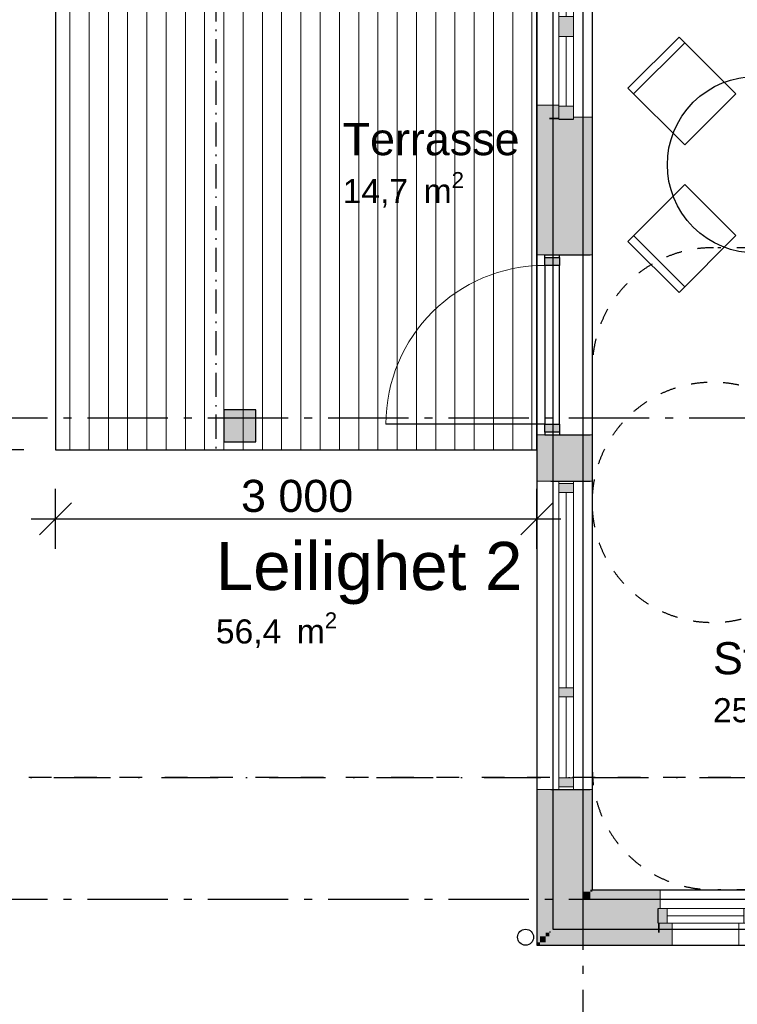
# Model space of a CAD drawing. Header units: millimetres. Extents: x 158466 to 263668, y 129175 to 189280.
# Tile 8 of 55: x 173030 to 177502, y 164740 to 170875. Entities that reach past the tile are written whole.
import ezdxf
from ezdxf.enums import TextEntityAlignment as Align

# ---------------------------------------------------------------- set-up
doc = ezdxf.new("R2010")
doc.units = ezdxf.units.MM
doc.header["$LTSCALE"] = 0.5
doc.header["$MEASUREMENT"] = 0
for name, pattern in [('Akselinje', [1500, 1000, -200, 100, -200]), ('Over snittplan', [520, 300, -100, 20, -100]), ('PLINE', [0]), ('Prikk & stiplet', [1340.555525, 705.555534, -352.777767, 0, -282.222223]), ('Små Stiplet', [564.444444, 282.222222, -282.222222]), ('Stipling', [400, 200, -200])]:
    doc.linetypes.add(name, pattern=pattern)
for name, color, linetype in [('222- Søyler  (Skravur)(Nye konstruksjoner)', 7, 'Continuous'), ('222- Søyler (Nye konstruksjoner)', 7, 'Continuous'), ('23-- Yttervegger (Skravur)(Nye konstruksjoner)', 7, 'Continuous'), ('23-- Yttervegger(Nye konstruksjoner)', 7, 'Continuous'), ('244- Vinduer_ dører_ foldevegger(Nye konstruksjoner)', 7, 'Continuous'), ('25-- Dekker(Nye konstruksjoner)', 7, 'Continuous'), ('251- Frittbærende dekker(Nye konstruksjoner)', 7, 'Continuous'), ('252- Gulv på grunn_ bunnplate(Nye konstruksjoner)', 7, 'Continuous'), ('265- Gesimser_ takrenner og nedløp(Nye konstruksjoner)', 7, 'Continuous'), ('315- Utstyr for sanitærinstallasjoner(Nye konstruksjoner)', 7, 'Continuous'), ('68-- Inventar (løst)(Nye konstruksjoner)', 7, 'Continuous'), ('822- Modullinjer(Nye konstruksjoner)', 7, 'Continuous'), ('842-M___1_100 Målsetting bygning(Nye konstruksjoner)', 7, 'Continuous'), ('852- Snittmarkør', 7, 'Continuous'), ('862- M___BTA(Nye konstruksjoner)', 7, 'Continuous'), ('862- M___BTA(Polylinje)(Nye konstruksjoner)', 7, 'Continuous'), ('862- M___BTA(Tekst)(Nye konstruksjoner)', 7, 'Continuous'), ('862- M___Nettoareal(Nye konstruksjoner)', 7, 'Continuous'), ('862- M___Nettoareal(Polylinje)(Nye konstruksjoner)', 7, 'Continuous'), ('862- M___Nettoareal(Tekst)(Nye konstruksjoner)', 7, 'Continuous'), ('878- Annen overflate_visuell informasjon_snusirkler(Nye konstruksjoner)', 7, 'Continuous')]:
    doc.layers.add(name, color=color, linetype=linetype)
for name, color, linetype, lineweight in [('234- Vinduer_ dører_ porter(Nye konstruksjoner)', 7, 'Continuous', 0), ('235- Utvendig kledning og overflate(Nye konstruksjoner)', 7, 'Continuous', 0), ('236- Innvendig kledning og overflate(Nye konstruksjoner)', 7, 'Continuous', 0), ('255- Gulvoverflate(Nye konstruksjoner)', 7, 'Continuous', 0)]:
    doc.layers.add(name, color=color, linetype=linetype, lineweight=lineweight)
doc.styles.add('GENERATED_STYLE_1', font='arial.ttf')
doc.styles.add('GENERATED_STYLE_3', font='arialbd.ttf')
doc.dimstyles.new('GENERATED_STYLE__1', dxfattribs={"dimtxt": 200, "dimasz": 190, "dimexe": 0.18, "dimexo": 0.0625, "dimgap": 0, "dimtad": 1, "dimdec": 0, "dimzin": 0, "dimdsep": 46, "dimtxsty": 'GENERATED_STYLE_1', "dimblk": 'ARROWHEAD_6', "dimblk1": 'ARROWHEAD_6', "dimblk2": 'ARROWHEAD_6', "dimcen": 0.09, "dimse1": 1, "dimse2": 1, "dimclrd": 256, "dimclre": 256, "dimclrt": 256, "dimadec": 1, "dimazin": 0, "dimtfac": 1, "dimtdec": 4, "dimtmove": 0, "dimatfit": 3, "dimfxl": 1, "dimtolj": 1, "dimtzin": 0, "dimarcsym": 0})
doc.dimstyles.new('GENERATED_STYLE__3', dxfattribs={"dimtxt": 200, "dimasz": 190, "dimexe": 0.18, "dimexo": 0.0625, "dimgap": 0, "dimtad": 1, "dimtih": 1, "dimtoh": 1, "dimdec": 0, "dimzin": 0, "dimdsep": 46, "dimtxsty": 'GENERATED_STYLE_1', "dimblk": 'ARROWHEAD_6', "dimblk1": 'ARROWHEAD_6', "dimblk2": 'ARROWHEAD_6', "dimcen": 0.09, "dimse1": 1, "dimse2": 1, "dimclrd": 256, "dimclre": 256, "dimclrt": 256, "dimadec": 1, "dimazin": 0, "dimtfac": 1, "dimtdec": 4, "dimtmove": 0, "dimatfit": 3, "dimfxl": 1, "dimtolj": 1, "dimtzin": 0, "dimarcsym": 0})
pattern_1 = [(270, (175742.87, 166673.74), (120, 4e-06), [])]

# ---------------------------------------------------------------- blocks, each defined once
blk = doc.blocks.new('BTA 1. etasje ca.__2_1', base_point=(161043, 155616.6))
at = {"layer": '862- M___BTA(Polylinje)(Nye konstruksjoner)', "linetype": 'PLINE', "flags": 128}
blk.add_lwpolyline([(176252.9, 165107.7), (184002.9, 165107.7), (184002.9, 163179.7), (182672.9, 163179.7), (182672.9, 154987.7), (198644.9, 154987.7), (198644.9, 163179.7), (196044.9, 163179.7), (196044.9, 165549.7), (194744.9, 165549.7), (194744.9, 171289.7), (194444.9, 171289.7), (194444.9, 183279.7), (186072.9, 183279.7), (186072.9, 180779.7), (184444.9, 180779.7), (184444.9, 181079.7), (176252.9, 181079.7)], close=True, dxfattribs=at)
at = {"layer": '862- M___BTA(Tekst)(Nye konstruksjoner)', "style": 'GENERATED_STYLE_1'}
for tag, height, p in [('DUMMY_861', 250, (162326.2, 155970.1)), ('ROOM_NAME', 250, (159759.8, 155913)), ('DUMMY_862', 200, (159759.8, 155577.3))]:
    blk.add_attdef(tag, text='', height=height, dxfattribs=at).set_placement(p, align=Align.TOP_LEFT)
blk = doc.blocks.new('Terrasse_102_13_1', base_point=(175569.1, 170001.1))
at = {"layer": '862- M___Nettoareal(Tekst)(Nye konstruksjoner)', "insert": (175043.3, 169925.3), "char_height": 150, "attachment_point": 1, "style": 'GENERATED_STYLE_1'}
blk.add_mtext('\\A1;{\\pql;\\pt0,24100;\\fArial|b0|i0|c0|p0;\\W1.000000;14,7\\fArial|b0|i0|c0|p0;\\W1.000000;\\A1{\\H.66x;\\S^  ;}\\fArial|b0|i0|c0|p0;\\W1.000000; m\\fArial|b0|i0|c0|p0;\\W1.000000;\\A1{\\H.66x;\\S2^  ;}}', dxfattribs=at)
at = {"layer": '862- M___Nettoareal(Tekst)(Nye konstruksjoner)', "style": 'GENERATED_STYLE_1'}
for tag, height, p in [('DUMMY_861', 200, (176095, 170276.1)), ('ROOM_NAME', 200, (175043.3, 170230.3)), ('DUMMY_862', 150, (175043.3, 169961.8))]:
    blk.add_attdef(tag, text='', height=height, dxfattribs=at).set_placement(p, align=Align.TOP_LEFT)
blk = doc.blocks.new('Leilighet 2_102_18_1', base_point=(175190.7, 167336))
at = {"layer": '862- M___Nettoareal(Polylinje)(Nye konstruksjoner)', "linetype": 'PLINE', "flags": 128}
blk.add_lwpolyline([(176598.9, 172968.7), (176598.9, 165453.7), (184098.9, 165453.7), (184098.9, 172968.7)], close=True, dxfattribs=at)
at = {"layer": '862- M___Nettoareal(Tekst)(Nye konstruksjoner)', "insert": (174252.9, 167181.7), "char_height": 150, "attachment_point": 1, "style": 'GENERATED_STYLE_1'}
blk.add_mtext('\\A1;{\\pql;\\pt0,24100;\\fArial|b0|i0|c0|p0;\\W1.000000;56,4\\fArial|b0|i0|c0|p0;\\W1.000000;\\A1{\\H.66x;\\S^  ;}\\fArial|b0|i0|c0|p0;\\W1.000000; m\\fArial|b0|i0|c0|p0;\\W1.000000;\\A1{\\H.66x;\\S2^  ;}}', dxfattribs=at)
at = {"layer": '862- M___Nettoareal(Tekst)(Nye konstruksjoner)', "style": 'GENERATED_STYLE_1'}
for tag, height, p in [('DUMMY_861', 300, (176128.6, 167689.5)), ('ROOM_NAME', 300, (174252.9, 167621)), ('DUMMY_862', 150, (174252.9, 167218.1))]:
    blk.add_attdef(tag, text='', height=height, dxfattribs=at).set_placement(p, align=Align.TOP_LEFT)
blk = doc.blocks.new('Stue_kjøkken_101_25_1', base_point=(176102.4, 169917.4))
at = {"layer": '862- M___Nettoareal(Polylinje)(Nye konstruksjoner)', "linetype": 'PLINE', "flags": 128}
blk.add_lwpolyline([(176598.9, 172968.7), (176598.9, 165453.7), (180198.9, 165453.7), (180198.9, 170218.3), (179696.2, 170218.3), (179696.2, 172968.7)], close=True, dxfattribs=at)
at = {"layer": '862- M___Nettoareal(Tekst)(Nye konstruksjoner)', "insert": (177351, 166690.9), "char_height": 150, "attachment_point": 1, "style": 'GENERATED_STYLE_1'}
blk.add_mtext('\\A1;{\\pql;\\pt0,24100;\\fArial|b0|i0|c0|p0;\\W1.000000;25,7\\fArial|b0|i0|c0|p0;\\W1.000000;\\A1{\\H.66x;\\S^  ;}\\fArial|b0|i0|c0|p0;\\W1.000000; m\\fArial|b0|i0|c0|p0;\\W1.000000;\\A1{\\H.66x;\\S2^  ;}}', dxfattribs=at)
at = {"layer": '862- M___Nettoareal(Tekst)(Nye konstruksjoner)', "style": 'GENERATED_STYLE_1'}
for tag, height, p in [('ROOM_NAME', 200, (177351, 166995.9)), ('DUMMY_861', 200, (178936.5, 167041.6)), ('DUMMY_862', 150, (177351, 166727.3))]:
    blk.add_attdef(tag, text='', height=height, dxfattribs=at).set_placement(p, align=Align.TOP_LEFT)
blk = doc.blocks.new('Vindu[5]_1')
at = {"layer": '23-- Yttervegger (Skravur)(Nye konstruksjoner)', "linetype": 'Continuous'}
for points in [[(177008.9, 165244.7), (177064.9, 165244.7), (177064.9, 165336.7), (177008.9, 165336.7)], [(177598.9, 165336.7), (177542.9, 165336.7), (177542.9, 165244.7), (177598.9, 165244.7)]]:
    blk.add_hatch(color=256, dxfattribs=at).paths.add_polyline_path(points)
at = {"layer": '234- Vinduer_ dører_ porter(Nye konstruksjoner)', "linetype": 'PLINE'}
for p, q in [((177585.9, 165453.7), (177021.9, 165453.7)), ((177064.9, 165336.7), (177008.9, 165336.7)), ((177064.9, 165244.7), (177064.9, 165336.7)), ((177542.9, 165336.7), (177064.9, 165336.7)), ((177542.9, 165290.7), (177064.9, 165290.7)), ((177598.9, 165336.7), (177542.9, 165336.7)), ((177542.9, 165336.7), (177542.9, 165244.7)), ((177008.9, 165244.7), (177064.9, 165244.7)), ((177064.9, 165244.7), (177542.9, 165244.7)), ((177542.9, 165244.7), (177598.9, 165244.7)), ((177511.9, 165107.7), (177095.9, 165107.7))]:
    blk.add_line(p, q, dxfattribs=at)
at = {"layer": '235- Utvendig kledning og overflate(Nye konstruksjoner)', "linetype": 'PLINE'}
for p, q in [((177095.9, 165244.7), (177095.9, 165107.7)), ((177511.9, 165244.7), (177511.9, 165107.7)), ((177008.9, 165107.7), (177095.9, 165107.7)), ((177598.9, 165107.7), (177511.9, 165107.7))]:
    blk.add_line(p, q, dxfattribs=at)
at = {"layer": '236- Innvendig kledning og overflate(Nye konstruksjoner)', "linetype": 'PLINE'}
for p, q in [((177008.9, 165453.7), (177021.9, 165453.7)), ((177021.9, 165336.7), (177021.9, 165453.7)), ((177598.9, 165453.7), (177585.9, 165453.7)), ((177585.9, 165336.7), (177585.9, 165453.7))]:
    blk.add_line(p, q, dxfattribs=at)
at = {"layer": '244- Vinduer_ dører_ foldevegger(Nye konstruksjoner)', "linetype": 'PLINE'}
for p, q in [((177008.9, 165244.7), (177008.9, 165336.7)), ((177008.9, 165244.7), (177008.9, 165336.7)), ((177598.9, 165244.7), (177598.9, 165336.7)), ((177598.9, 165244.7), (177598.9, 165336.7))]:
    blk.add_line(p, q, dxfattribs=at)
blk = doc.blocks.new('Vindu to-fags[11]_1')
at = {"layer": '23-- Yttervegger (Skravur)(Nye konstruksjoner)', "linetype": 'Continuous'}
for points in [[(176481.9, 172144.7), (176389.9, 172144.7), (176389.9, 172088.7), (176481.9, 172088.7)], [(176389.9, 170844.7), (176481.9, 170844.7), (176481.9, 170894.7), (176389.9, 170894.7)], [(176481.9, 170844.7), (176389.9, 170844.7), (176389.9, 170769.7), (176481.9, 170769.7)], [(176389.9, 170254.7), (176481.9, 170254.7), (176481.9, 170335.7), (176389.9, 170335.7)]]:
    blk.add_hatch(color=256, dxfattribs=at).paths.add_polyline_path(points)
at = {"layer": '234- Vinduer_ dører_ porter(Nye konstruksjoner)', "linetype": 'PLINE'}
for p, q in [((176389.9, 172088.7), (176389.9, 172144.7)), ((176481.9, 172144.7), (176481.9, 172088.7)), ((176598.9, 172131.7), (176598.9, 170267.7)), ((176252.9, 172057.7), (176252.9, 170341.7)), ((176481.9, 172088.7), (176389.9, 172088.7)), ((176389.9, 170894.7), (176389.9, 172088.7)), ((176435.9, 172088.7), (176435.9, 170894.7)), ((176481.9, 172088.7), (176481.9, 170894.7)), ((176389.9, 170844.7), (176389.9, 170894.7)), ((176389.9, 170894.7), (176481.9, 170894.7)), ((176481.9, 170894.7), (176481.9, 170844.7)), ((176389.9, 170769.7), (176389.9, 170844.7)), ((176481.9, 170844.7), (176481.9, 170769.7)), ((176481.9, 170769.7), (176389.9, 170769.7)), ((176389.9, 170335.7), (176389.9, 170769.7)), ((176435.9, 170769.7), (176435.9, 170335.7)), ((176481.9, 170769.7), (176481.9, 170335.7)), ((176389.9, 170254.7), (176389.9, 170335.7)), ((176389.9, 170335.7), (176481.9, 170335.7)), ((176481.9, 170335.7), (176481.9, 170254.7))]:
    blk.add_line(p, q, dxfattribs=at)
at = {"layer": '235- Utvendig kledning og overflate(Nye konstruksjoner)', "linetype": 'PLINE'}
for p, q in [((176252.9, 172144.7), (176252.9, 172057.7)), ((176389.9, 172057.7), (176252.9, 172057.7)), ((176252.9, 170254.7), (176252.9, 170341.7)), ((176389.9, 170341.7), (176252.9, 170341.7))]:
    blk.add_line(p, q, dxfattribs=at)
at = {"layer": '236- Innvendig kledning og overflate(Nye konstruksjoner)', "linetype": 'PLINE'}
for p, q in [((176481.9, 172131.7), (176598.9, 172131.7)), ((176598.9, 172144.7), (176598.9, 172131.7)), ((176481.9, 170267.7), (176598.9, 170267.7)), ((176598.9, 170254.7), (176598.9, 170267.7))]:
    blk.add_line(p, q, dxfattribs=at)
at = {"layer": '244- Vinduer_ dører_ foldevegger(Nye konstruksjoner)', "linetype": 'PLINE'}
for p, q in [((176389.9, 172144.7), (176481.9, 172144.7)), ((176389.9, 172144.7), (176481.9, 172144.7)), ((176389.9, 170254.7), (176481.9, 170254.7)), ((176389.9, 170254.7), (176481.9, 170254.7))]:
    blk.add_line(p, q, dxfattribs=at)
blk = doc.blocks.new('Vindu med sidefelt[12]_1')
at = {"layer": '23-- Yttervegger (Skravur)(Nye konstruksjoner)', "linetype": 'Continuous'}
for points in [[(176389.9, 167983.7), (176389.9, 167927.7), (176481.9, 167927.7), (176481.9, 167983.7)], [(176481.9, 166683.7), (176481.9, 166711.7), (176389.9, 166711.7), (176389.9, 166683.7)], [(176389.9, 166683.7), (176389.9, 166655.7), (176481.9, 166655.7), (176481.9, 166683.7)], [(176481.9, 166093.7), (176481.9, 166149.7), (176389.9, 166149.7), (176389.9, 166093.7)]]:
    blk.add_hatch(color=256, dxfattribs=at).paths.add_polyline_path(points)
at = {"layer": '234- Vinduer_ dører_ porter(Nye konstruksjoner)', "linetype": 'PLINE'}
for p, q in [((176252.9, 166078.7), (176252.9, 167998.7)), ((176389.9, 167998.7), (176389.9, 167983.7)), ((176389.9, 167983.7), (176389.9, 167927.7)), ((176389.9, 167983.7), (176481.9, 167983.7)), ((176481.9, 167983.7), (176481.9, 167998.7)), ((176481.9, 167927.7), (176481.9, 167983.7)), ((176598.9, 166078.7), (176598.9, 167998.7)), ((176389.9, 167927.7), (176481.9, 167927.7)), ((176389.9, 167927.7), (176389.9, 166711.7)), ((176435.9, 166711.7), (176435.9, 167927.7)), ((176481.9, 166711.7), (176481.9, 167927.7)), ((176481.9, 166711.7), (176389.9, 166711.7)), ((176389.9, 166711.7), (176389.9, 166683.7)), ((176481.9, 166683.7), (176481.9, 166711.7)), ((176389.9, 166683.7), (176389.9, 166655.7)), ((176389.9, 166655.7), (176481.9, 166655.7)), ((176389.9, 166655.7), (176389.9, 166149.7)), ((176435.9, 166149.7), (176435.9, 166655.7)), ((176481.9, 166655.7), (176481.9, 166683.7)), ((176481.9, 166149.7), (176481.9, 166655.7)), ((176481.9, 166149.7), (176389.9, 166149.7)), ((176389.9, 166149.7), (176389.9, 166093.7)), ((176481.9, 166093.7), (176481.9, 166149.7)), ((176389.9, 166093.7), (176389.9, 166078.7)), ((176389.9, 166093.7), (176481.9, 166093.7)), ((176481.9, 166078.7), (176481.9, 166093.7))]:
    blk.add_line(p, q, dxfattribs=at)
at = {"layer": '235- Utvendig kledning og overflate(Nye konstruksjoner)', "linetype": 'PLINE'}
for p, q in [((176252.9, 167998.7), (176271.9, 167998.7)), ((176271.9, 167998.7), (176307.9, 167998.7)), ((176307.9, 167998.7), (176330.9, 167998.7)), ((176330.9, 167998.7), (176339.9, 167998.7)), ((176252.9, 166078.7), (176271.9, 166078.7)), ((176271.9, 166078.7), (176307.9, 166078.7)), ((176307.9, 166078.7), (176330.9, 166078.7)), ((176330.9, 166078.7), (176339.9, 166078.7))]:
    blk.add_line(p, q, dxfattribs=at)
at = {"layer": '236- Innvendig kledning og overflate(Nye konstruksjoner)', "linetype": 'PLINE'}
for p, q in [((176585.9, 167998.7), (176598.9, 167998.7)), ((176585.9, 166078.7), (176598.9, 166078.7))]:
    blk.add_line(p, q, dxfattribs=at)
at = {"layer": '244- Vinduer_ dører_ foldevegger(Nye konstruksjoner)', "linetype": 'PLINE'}
for p, q in [((176339.9, 167998.7), (176389.9, 167998.7)), ((176389.9, 167998.7), (176481.9, 167998.7)), ((176389.9, 167998.7), (176481.9, 167998.7)), ((176481.9, 167998.7), (176537.9, 167998.7)), ((176537.9, 167998.7), (176585.9, 167998.7)), ((176339.9, 166078.7), (176389.9, 166078.7)), ((176389.9, 166078.7), (176481.9, 166078.7)), ((176389.9, 166078.7), (176481.9, 166078.7)), ((176481.9, 166078.7), (176537.9, 166078.7)), ((176537.9, 166078.7), (176585.9, 166078.7))]:
    blk.add_line(p, q, dxfattribs=at)
blk = doc.blocks.new('Dør[10]_1')
at = {"layer": '23-- Yttervegger (Skravur)(Nye konstruksjoner)', "linetype": 'Continuous'}
for points in [[(176394.9, 169393.7), (176302.9, 169393.7), (176302.9, 169343.7), (176394.9, 169343.7)], [(176302.9, 168303.7), (176394.9, 168303.7), (176394.9, 168353.7), (176302.9, 168353.7)]]:
    blk.add_hatch(color=256, dxfattribs=at).paths.add_polyline_path(points)
at = {"layer": '234- Vinduer_ dører_ porter(Nye konstruksjoner)', "linetype": 'PLINE'}
blk.add_arc((176302.9, 168353.7), 990, 90, 180, dxfattribs=at)
at = {"layer": '235- Utvendig kledning og overflate(Nye konstruksjoner)', "linetype": 'PLINE'}
for p, q in [((176252.9, 169408.7), (176271.9, 169408.7)), ((176271.9, 169408.7), (176302.9, 169408.7)), ((176302.9, 169408.7), (176307.9, 169408.7)), ((176302.9, 169408.7), (176307.9, 169408.7)), ((176307.9, 169408.7), (176330.9, 169408.7)), ((176307.9, 169408.7), (176330.9, 169408.7)), ((176330.9, 169408.7), (176339.9, 169408.7)), ((176330.9, 169408.7), (176339.9, 169408.7)), ((176252.9, 168288.7), (176271.9, 168288.7)), ((176271.9, 168288.7), (176302.9, 168288.7)), ((176302.9, 168288.7), (176307.9, 168288.7)), ((176302.9, 168288.7), (176307.9, 168288.7)), ((176307.9, 168288.7), (176330.9, 168288.7)), ((176307.9, 168288.7), (176330.9, 168288.7)), ((176330.9, 168288.7), (176339.9, 168288.7)), ((176330.9, 168288.7), (176339.9, 168288.7))]:
    blk.add_line(p, q, dxfattribs=at)
at = {"layer": '236- Innvendig kledning og overflate(Nye konstruksjoner)', "linetype": 'PLINE'}
for p, q in [((176585.9, 169408.7), (176598.9, 169408.7)), ((176585.9, 168288.7), (176598.9, 168288.7))]:
    blk.add_line(p, q, dxfattribs=at)
at = {"layer": '244- Vinduer_ dører_ foldevegger(Nye konstruksjoner)', "linetype": 'PLINE'}
for p, q in [((176252.9, 169408.7), (176252.9, 168288.7)), ((176302.9, 169393.7), (176302.9, 169408.7)), ((176302.9, 169408.7), (176394.9, 169408.7)), ((176302.9, 169343.7), (176302.9, 169393.7)), ((176302.9, 169393.7), (176394.9, 169393.7)), ((176339.9, 169408.7), (176394.9, 169408.7)), ((176339.9, 169408.7), (176394.9, 169408.7)), ((176394.9, 169393.7), (176394.9, 169408.7)), ((176394.9, 169408.7), (176537.9, 169408.7)), ((176394.9, 169393.7), (176394.9, 169343.7)), ((176537.9, 169408.7), (176585.9, 169408.7)), ((176598.9, 169408.7), (176598.9, 168288.7)), ((176302.9, 169343.7), (176302.9, 168353.7)), ((176394.9, 169343.7), (176302.9, 169343.7)), ((176394.9, 168353.7), (176394.9, 169343.7)), ((176302.9, 168353.7), (175312.9, 168353.7)), ((176302.9, 168303.7), (176302.9, 168353.7)), ((176302.9, 168353.7), (176394.9, 168353.7)), ((176394.9, 168353.7), (176394.9, 168303.7)), ((176302.9, 168303.7), (176302.9, 168288.7)), ((176394.9, 168303.7), (176302.9, 168303.7)), ((176302.9, 168288.7), (176394.9, 168288.7)), ((176339.9, 168288.7), (176394.9, 168288.7)), ((176339.9, 168288.7), (176394.9, 168288.7)), ((176394.9, 168303.7), (176394.9, 168288.7)), ((176394.9, 168288.7), (176537.9, 168288.7)), ((176537.9, 168288.7), (176585.9, 168288.7))]:
    blk.add_line(p, q, dxfattribs=at)
blk = doc.blocks.new('Stol 10[41]_1', base_point=(176821.1, 170448.1))
at = {"layer": '68-- Inventar (løst)(Nye konstruksjoner)', "linetype": 'Continuous'}
blk.add_line((176856.5, 170412.8), (177174.7, 170731), dxfattribs=at)
at = {"layer": '68-- Inventar (løst)(Nye konstruksjoner)', "linetype": 'Continuous', "flags": 128}
blk.add_lwpolyline([(177174.7, 170094.6), (177492.9, 170412.8), (177139.3, 170766.3), (176821.1, 170448.1)], close=True, dxfattribs=at)
blk = doc.blocks.new('Stol 10[44]_1', base_point=(176821.1, 169493.5))
at = {"layer": '68-- Inventar (løst)(Nye konstruksjoner)', "linetype": 'Continuous'}
blk.add_line((176856.5, 169528.9), (177174.7, 169210.7), dxfattribs=at)
at = {"layer": '68-- Inventar (løst)(Nye konstruksjoner)', "linetype": 'Continuous', "flags": 128}
blk.add_lwpolyline([(177174.7, 169847.1), (177492.9, 169528.9), (177139.3, 169175.3), (176821.1, 169493.5)], close=True, dxfattribs=at)
blk = doc.blocks.new('Nedløp kompleks[181]_1', base_point=(176202.9, 165157.7))
at = {"layer": '265- Gesimser_ takrenner og nedløp(Nye konstruksjoner)', "linetype": 'PLINE', "flags": 128}
blk.add_lwpolyline([(176182.9, 165207.7, -1), (176182.9, 165107.7, -1)], format="xyb", close=True, dxfattribs=at)
blk = doc.blocks.new('Bord rundt 01[210]_1', base_point=(177616.6, 169970.8))
at = {"layer": '68-- Inventar (løst)(Nye konstruksjoner)', "linetype": 'PLINE', "flags": 128}
blk.add_lwpolyline([(178005.5, 170359.7, -1), (177227.7, 169581.9, -1)], format="xyb", close=True, dxfattribs=at)
blk = doc.blocks.new('*D404')
at = {"layer": '842-M___1_100 Målsetting bygning(Nye konstruksjoner)', "linetype": 'PLINE', "transparency": 16777216}
for p, q in [((172969.8, 172943.7), (172769.8, 173143.7)), ((173057.3, 173043.7), (172682.3, 173043.7)), ((172869.8, 168193.7), (172869.8, 173043.7)), ((172769.8, 168293.7), (172969.8, 168093.7)), ((173057.3, 168193.7), (172682.3, 168193.7)), ((172869.8, 168043.7), (172869.8, 168193.7))]:
    blk.add_line(p, q, dxfattribs=at)
at = {"layer": '842-M___1_100 Målsetting bygning(Nye konstruksjoner)', "transparency": 16777216, "char_height": 200, "attachment_point": 7, "rotation": 90, "style": 'GENERATED_STYLE_1'}
for s, insert in [('\\A1;{\\pql;\\fArial|b0|i0|c0|p0;\\W1.000000;100}', (172549.8, 172864.8)), ('\\A1;{\\pql;\\fArial|b0|i0|c0|p0;\\W1.000000;4\xa0850}', (172829.8, 170275.5))]:
    blk.add_mtext(s, dxfattribs=dict(at, insert=insert))
blk = doc.blocks.new('ARROWHEAD_6')
at = {"linetype": 'Continuous'}
for p, q in [((-0.5, -0.5), (0.5, 0.5)), ((0, 0), (-1, 0))]:
    blk.add_line(p, q, dxfattribs=at)
blk = doc.blocks.new('*D407')
at = {"layer": '842-M___1_100 Målsetting bygning(Nye konstruksjoner)', "linetype": 'PLINE', "transparency": 16777216}
for p, q in [((173252.9, 167577.1), (173252.9, 167952.1)), ((176252.9, 167577.1), (176252.9, 167952.1)), ((173352.9, 167864.6), (173152.9, 167664.6)), ((176152.9, 167664.6), (176352.9, 167864.6)), ((173102.9, 167764.6), (173252.9, 167764.6)), ((173252.9, 167764.6), (176252.9, 167764.6)), ((176252.9, 167764.6), (176402.9, 167764.6))]:
    blk.add_line(p, q, dxfattribs=at)
at = {"layer": '842-M___1_100 Målsetting bygning(Nye konstruksjoner)', "transparency": 16777216, "insert": (174409.7, 167804.6), "char_height": 200, "attachment_point": 7, "style": 'GENERATED_STYLE_1'}
blk.add_mtext('\\A1;{\\pql;\\fArial|b0|i0|c0|p0;\\W1.000000;3\xa0000}', dxfattribs=at)
blk = doc.blocks.new('Standard grid marker[258]_1', base_point=(171752.9, 165393.7))
at = {"layer": '822- Modullinjer(Nye konstruksjoner)', "linetype": 'Akselinje'}
blk.add_line((171952.9, 165393.7), (202944.9, 165393.7), dxfattribs=at)
at = {"layer": '822- Modullinjer(Nye konstruksjoner)', "style": 'GENERATED_STYLE_3'}
for tag, p in [('AC_MarkerText_1_0', (171252.9, 165568.7)), ('AC_MarkerText_1_1', (203644.9, 165568.7))]:
    blk.add_attdef(tag, text='', height=350, dxfattribs=at).set_placement(p, align=Align.TOP_CENTER)
blk = doc.blocks.new('Standard grid marker[264]_1', base_point=(171752.9, 168393.7))
at = {"layer": '822- Modullinjer(Nye konstruksjoner)', "linetype": 'Akselinje'}
blk.add_line((171952.9, 168393.7), (202944.9, 168393.7), dxfattribs=at)
at = {"layer": '822- Modullinjer(Nye konstruksjoner)', "style": 'GENERATED_STYLE_3'}
for tag, p in [('AC_MarkerText_1_0', (171252.9, 168568.7)), ('AC_MarkerText_1_1', (203644.9, 168568.7))]:
    blk.add_attdef(tag, text='', height=350, dxfattribs=at).set_placement(p, align=Align.TOP_CENTER)
blk = doc.blocks.new('Standard grid marker[266]_1', base_point=(176538.9, 188279.7))
at = {"layer": '822- Modullinjer(Nye konstruksjoner)', "linetype": 'Akselinje'}
blk.add_line((176538.9, 188079.7), (176538.9, 150687.7), dxfattribs=at)
at = {"layer": '822- Modullinjer(Nye konstruksjoner)', "style": 'GENERATED_STYLE_3'}
for tag, p in [('AC_MarkerText_1_0', (176538.9, 188954.7)), ('AC_MarkerText_1_1', (176538.9, 150162.7))]:
    blk.add_attdef(tag, text='', height=350, rotation=360, dxfattribs=at).set_placement(p, align=Align.TOP_CENTER)

msp = doc.modelspace()

# ---------------------------------------------------------------- hatches: boundary and pattern name
at = {"layer": '222- Søyler  (Skravur)(Nye konstruksjoner)', "linetype": 'Continuous'}
msp.add_hatch(color=256, dxfattribs=at).paths.add_polyline_path([(174302.9, 168443.7), (174302.9, 168243.7), (174502.9, 168243.7), (174502.9, 168443.7)])
at = {"layer": '23-- Yttervegger (Skravur)(Nye konstruksjoner)', "linetype": 'Continuous'}
for points in [[(176252.9, 170341.7), (176252.9, 170254.7), (176271.9, 170254.7), (176271.9, 170322.7), (176389.9, 170322.7), (176389.9, 170341.7)], [(176271.9, 170322.7), (176271.9, 170254.7), (176307.9, 170254.7), (176307.9, 170286.7), (176389.9, 170286.7), (176389.9, 170322.7)], [(176271.9, 170254.7), (176252.9, 170254.7), (176252.9, 169408.7), (176271.9, 169408.7)], [(176307.9, 170254.7), (176271.9, 170254.7), (176271.9, 169408.7), (176307.9, 169408.7)], [(176307.9, 170286.7), (176307.9, 170254.7), (176330.9, 170254.7), (176330.9, 170263.7), (176389.9, 170263.7), (176389.9, 170286.7)], [(176330.9, 170254.7), (176307.9, 170254.7), (176307.9, 169408.7), (176330.9, 169408.7)], [(176330.9, 170263.7), (176330.9, 170254.7), (176339.9, 170254.7), (176389.9, 170254.7), (176389.9, 170263.7)], [(176339.9, 170254.7), (176330.9, 170254.7), (176330.9, 169408.7), (176339.9, 169408.7)], [(176389.9, 170254.7), (176339.9, 170254.7), (176339.9, 169408.7), (176537.9, 169408.7), (176537.9, 170254.7), (176481.9, 170254.7)], [(176598.9, 170254.7), (176598.9, 170267.7), (176481.9, 170267.7), (176481.9, 170254.7), (176585.9, 170254.7)], [(176585.9, 170254.7), (176537.9, 170254.7), (176537.9, 169408.7), (176585.9, 169408.7)], [(176598.9, 170254.7), (176585.9, 170254.7), (176585.9, 169408.7), (176598.9, 169408.7)], [(176252.9, 167998.7), (176271.9, 167998.7), (176271.9, 168288.7), (176252.9, 168288.7)], [(176271.9, 168288.7), (176271.9, 167998.7), (176307.9, 167998.7), (176307.9, 168288.7)], [(176330.9, 168288.7), (176307.9, 168288.7), (176307.9, 167998.7), (176330.9, 167998.7)], [(176330.9, 168288.7), (176330.9, 167998.7), (176339.9, 167998.7), (176339.9, 168288.7)], [(176339.9, 167998.7), (176537.9, 167998.7), (176537.9, 168288.7), (176339.9, 168288.7)], [(176537.9, 168288.7), (176537.9, 167998.7), (176585.9, 167998.7), (176585.9, 168288.7)], [(176585.9, 168288.7), (176585.9, 167998.7), (176598.9, 167998.7), (176598.9, 168288.7)], [(176252.9, 165126.7), (176271.9, 165126.7), (176271.9, 166078.7), (176252.9, 166078.7)], [(176271.9, 165162.7), (176307.9, 165162.7), (176307.9, 166078.7), (176271.9, 166078.7)], [(176307.9, 165185.7), (176330.9, 165185.7), (176330.9, 166078.7), (176307.9, 166078.7)], [(176330.9, 165194.7), (176339.9, 165194.7), (176339.9, 166078.7), (176330.9, 166078.7)], [(176339.9, 165392.7), (176537.9, 165392.7), (176537.9, 166078.7), (176339.9, 166078.7)], [(176537.9, 165440.7), (176585.9, 165440.7), (176585.9, 166078.7), (176537.9, 166078.7)], [(176585.9, 166078.7), (176585.9, 165453.7), (176598.9, 165453.7), (176598.9, 166078.7)], [(176537.9, 165440.7), (176537.9, 165392.7), (176585.9, 165440.7)], [(176585.9, 165440.7), (176537.9, 165392.7), (176585.9, 165392.7)], [(176585.9, 165453.7), (176585.9, 165440.7), (176598.9, 165453.7)], [(176598.9, 165453.7), (176585.9, 165440.7), (176598.9, 165440.7)], [(176585.9, 165440.7), (176585.9, 165392.7), (177008.9, 165392.7), (177008.9, 165440.7)], [(176598.9, 165453.7), (176598.9, 165440.7), (177008.9, 165440.7), (177008.9, 165453.7)], [(177008.9, 165453.7), (177008.9, 165440.7), (177008.9, 165336.7), (177021.9, 165336.7), (177021.9, 165453.7)], [(176339.9, 165392.7), (176339.9, 165194.7), (176537.9, 165392.7)], [(176537.9, 165392.7), (176339.9, 165194.7), (176537.9, 165194.7)], [(176537.9, 165194.7), (177008.9, 165194.7), (177008.9, 165244.7), (177008.9, 165336.7), (177008.9, 165392.7), (176537.9, 165392.7)], [(177017.9, 165185.7), (177017.9, 165244.7), (177008.9, 165244.7), (177008.9, 165194.7), (177008.9, 165185.7)], [(177040.9, 165162.7), (177040.9, 165244.7), (177017.9, 165244.7), (177017.9, 165185.7), (177008.9, 165185.7), (177008.9, 165162.7)], [(177076.9, 165126.7), (177076.9, 165244.7), (177040.9, 165244.7), (177040.9, 165162.7), (177008.9, 165162.7), (177008.9, 165126.7)], [(177095.9, 165107.7), (177095.9, 165244.7), (177076.9, 165244.7), (177076.9, 165126.7), (177008.9, 165126.7), (177008.9, 165107.7)], [(176271.9, 165162.7), (176271.9, 165126.7), (176307.9, 165162.7)], [(176307.9, 165162.7), (176271.9, 165126.7), (176307.9, 165126.7)], [(176307.9, 165185.7), (176307.9, 165162.7), (176330.9, 165185.7)], [(176330.9, 165185.7), (176307.9, 165162.7), (176330.9, 165162.7)], [(176307.9, 165162.7), (176307.9, 165126.7), (177008.9, 165126.7), (177008.9, 165162.7)], [(176330.9, 165194.7), (176330.9, 165185.7), (176339.9, 165194.7)], [(176339.9, 165194.7), (176330.9, 165185.7), (176339.9, 165185.7)], [(176330.9, 165185.7), (176330.9, 165162.7), (177008.9, 165162.7), (177008.9, 165185.7)], [(177008.9, 165194.7), (176339.9, 165194.7), (176339.9, 165185.7), (177008.9, 165185.7)], [(176252.9, 165126.7), (176252.9, 165107.7), (176271.9, 165126.7)], [(176271.9, 165126.7), (176252.9, 165107.7), (176271.9, 165107.7)], [(176271.9, 165107.7), (177008.9, 165107.7), (177008.9, 165126.7), (176271.9, 165126.7)]]:
    msp.add_hatch(color=256, dxfattribs=at).paths.add_polyline_path(points)
at = {"layer": '255- Gulvoverflate(Nye konstruksjoner)', "linetype": 'Continuous'}
h = msp.add_hatch(dxfattribs=at)
h.set_pattern_fill('LINJER_120_MM_0001', color=256, style=0, pattern_type=2)
h.set_pattern_definition(pattern_1)
h.paths.add_polyline_path([(173252.9, 173093.7), (173252.9, 168193.7), (176252.9, 168193.7), (176252.9, 173093.7)])
h = msp.add_hatch(dxfattribs=at)
h.set_pattern_fill('LINJER_120_MM_0001', color=256, style=0, pattern_type=2)
h.set_pattern_definition(pattern_1)
h.paths.add_polyline_path([(174252.9, 173093.7), (174252.9, 168193.7), (176252.9, 168193.7), (176252.9, 173093.7)])

# ---------------------------------------------------------------- linework, layer by layer
at = {"layer": '222- Søyler (Nye konstruksjoner)', "linetype": 'PLINE', "flags": 128}
msp.add_lwpolyline([(174302.9, 168443.7), (174302.9, 168243.7), (174502.9, 168243.7), (174502.9, 168443.7)], close=True, dxfattribs=at)
at = {"layer": '23-- Yttervegger(Nye konstruksjoner)', "linetype": 'PLINE'}
for p, q in [((176389.9, 170254.7), (176481.9, 170254.7)), ((176339.9, 169408.7), (176394.9, 169408.7)), ((176394.9, 169408.7), (176537.9, 169408.7)), ((176537.9, 169408.7), (176585.9, 169408.7)), ((176339.9, 168288.7), (176394.9, 168288.7)), ((176394.9, 168288.7), (176537.9, 168288.7)), ((176537.9, 168288.7), (176585.9, 168288.7)), ((176339.9, 167998.7), (176389.9, 167998.7)), ((176389.9, 167998.7), (176481.9, 167998.7)), ((176481.9, 167998.7), (176537.9, 167998.7)), ((176537.9, 167998.7), (176585.9, 167998.7)), ((176339.9, 166078.7), (176389.9, 166078.7)), ((176389.9, 166078.7), (176481.9, 166078.7)), ((176481.9, 166078.7), (176537.9, 166078.7)), ((176537.9, 166078.7), (176585.9, 166078.7)), ((177008.9, 165244.7), (177008.9, 165336.7))]:
    msp.add_line(p, q, dxfattribs=at)
at = {"layer": '235- Utvendig kledning og overflate(Nye konstruksjoner)', "linetype": 'PLINE'}
for p, q in [((176389.9, 170341.7), (176252.9, 170341.7)), ((176252.9, 170254.7), (176252.9, 170341.7)), ((176252.9, 169408.7), (176271.9, 169408.7)), ((176271.9, 169408.7), (176302.9, 169408.7)), ((176302.9, 169408.7), (176307.9, 169408.7)), ((176307.9, 169408.7), (176330.9, 169408.7)), ((176330.9, 169408.7), (176339.9, 169408.7)), ((176252.9, 168288.7), (176271.9, 168288.7)), ((176271.9, 168288.7), (176302.9, 168288.7)), ((176302.9, 168288.7), (176307.9, 168288.7)), ((176307.9, 168288.7), (176330.9, 168288.7)), ((176330.9, 168288.7), (176339.9, 168288.7)), ((176252.9, 167998.7), (176271.9, 167998.7)), ((176271.9, 167998.7), (176307.9, 167998.7)), ((176307.9, 167998.7), (176330.9, 167998.7)), ((176330.9, 167998.7), (176339.9, 167998.7)), ((176252.9, 166078.7), (176271.9, 166078.7)), ((176271.9, 166078.7), (176307.9, 166078.7)), ((176307.9, 166078.7), (176330.9, 166078.7)), ((176330.9, 166078.7), (176339.9, 166078.7)), ((177095.9, 165244.7), (177095.9, 165107.7)), ((177008.9, 165107.7), (177095.9, 165107.7))]:
    msp.add_line(p, q, dxfattribs=at)
at = {"layer": '235- Utvendig kledning og overflate(Nye konstruksjoner)', "linetype": 'PLINE', "flags": 128}
for points in [[(176252.9, 170254.7), (176252.9, 169408.7)], [(176252.9, 168288.7), (176252.9, 167998.7)], [(176252.9, 166078.7), (176252.9, 165126.7)], [(176252.9, 165107.7), (176252.9, 165126.7)], [(176252.9, 165107.7), (177008.9, 165107.7)]]:
    msp.add_lwpolyline(points, dxfattribs=at)
at = {"layer": '236- Innvendig kledning og overflate(Nye konstruksjoner)', "linetype": 'PLINE'}
for p, q in [((176481.9, 170267.7), (176598.9, 170267.7)), ((176598.9, 170254.7), (176598.9, 170267.7)), ((176585.9, 169408.7), (176598.9, 169408.7)), ((176585.9, 168288.7), (176598.9, 168288.7)), ((176585.9, 167998.7), (176598.9, 167998.7)), ((176585.9, 166078.7), (176598.9, 166078.7)), ((177008.9, 165453.7), (177021.9, 165453.7)), ((177021.9, 165336.7), (177021.9, 165453.7))]:
    msp.add_line(p, q, dxfattribs=at)
at = {"layer": '236- Innvendig kledning og overflate(Nye konstruksjoner)', "linetype": 'PLINE', "flags": 128}
for points in [[(176598.9, 169408.7), (176598.9, 170254.7)], [(176598.9, 167998.7), (176598.9, 168288.7)], [(176598.9, 165453.7), (176598.9, 166078.7)], [(177008.9, 165453.7), (176598.9, 165453.7)]]:
    msp.add_lwpolyline(points, dxfattribs=at)
at = {"layer": '25-- Dekker(Nye konstruksjoner)', "linetype": 'PLINE', "flags": 128}
msp.add_lwpolyline([(173252.9, 173093.7), (173252.9, 168193.7), (176252.9, 168193.7), (176252.9, 173093.7)], close=True, dxfattribs=at)
at = {"layer": '25-- Dekker(Nye konstruksjoner)', "linetype": 'Over snittplan', "flags": 128}
msp.add_lwpolyline([(174252.9, 173093.7), (174252.9, 168193.7), (176252.9, 168193.7), (176252.9, 173093.7)], close=True, dxfattribs=at)
at = {"layer": '251- Frittbærende dekker(Nye konstruksjoner)', "linetype": 'PLINE', "flags": 128}
msp.add_lwpolyline([(176538.9, 165393.7), (184158.9, 165393.7), (184158.9, 180793.7), (176538.9, 180793.7)], close=True, dxfattribs=at)
at = {"layer": '252- Gulv på grunn_ bunnplate(Nye konstruksjoner)', "linetype": 'PLINE', "flags": 128}
msp.add_lwpolyline([(194786.9, 171264.7), (194344.9, 171264.7), (194344.9, 183179.7), (186172.9, 183179.7), (186172.9, 180679.7), (184344.9, 180679.7), (184344.9, 180979.7), (176352.9, 180979.7), (176352.9, 165207.7), (184102.9, 165207.7), (184102.9, 163079.7), (182772.9, 163079.7), (182772.9, 155087.7), (198544.9, 155087.7), (198544.9, 163079.7), (195944.9, 163079.7), (195944.9, 165449.7), (194786.9, 165449.7)], close=True, dxfattribs=at)
msp.add_lwpolyline([(194786.9, 171264.7), (194344.9, 171264.7), (194344.9, 183179.7), (186172.9, 183179.7), (186172.9, 180679.7), (184344.9, 180679.7), (184344.9, 180979.7), (176352.9, 180979.7), (176352.9, 165207.7), (184102.9, 165207.7), (184102.9, 163079.7), (182772.9, 163079.7), (182772.9, 155087.7), (198544.9, 155087.7), (198544.9, 163079.7), (195944.9, 163079.7), (195944.9, 165449.7), (194786.9, 165449.7)], close=True, dxfattribs=at)
at = {"layer": '315- Utstyr for sanitærinstallasjoner(Nye konstruksjoner)', "linetype": 'Små Stiplet'}
msp.add_line((203144.9, 166153.7), (171752.9, 166153.7), dxfattribs=at)
at = {"layer": '852- Snittmarkør', "linetype": 'Prikk & stiplet'}
msp.add_line((171902.9, 166153.7), (202994.9, 166153.7), dxfattribs=at)
at = {"layer": '878- Annen overflate_visuell informasjon_snusirkler(Nye konstruksjoner)', "linetype": 'Stipling'}
for points in [[(180198.9, 169453.7), (177381, 169453.7)], [(176598.9, 168702.9), (176598.9, 166204.6)], [(180198.9, 165453.7), (177381, 165453.7)]]:
    msp.add_lwpolyline(points, dxfattribs=at)
msp.add_circle((177348.9, 167867.1), 750, dxfattribs=at)
for centre, start, end in [((177349.6, 168702.9), 89.62188, 180), ((177349.6, 166204.6), 180, 270.37812)]:
    msp.add_arc(centre, 750.8, start, end, dxfattribs=at)

# ---------------------------------------------------------------- block references
at = {"layer": '244- Vinduer_ dører_ foldevegger(Nye konstruksjoner)', "linetype": 'PLINE'}
for name in ['Vindu to-fags[11]_1', 'Dør[10]_1', 'Vindu med sidefelt[12]_1', 'Vindu[5]_1']:
    msp.add_blockref(name, (0, 0), dxfattribs=at)
at = {"layer": '265- Gesimser_ takrenner og nedløp(Nye konstruksjoner)', "linetype": 'PLINE'}
msp.add_blockref('Nedløp kompleks[181]_1', (176202.9, 165157.7), dxfattribs=at)
at = {"layer": '68-- Inventar (løst)(Nye konstruksjoner)', "linetype": 'Continuous'}
for name, p in [('Stol 10[41]_1', (176821.1, 170448.1)), ('Stol 10[44]_1', (176821.1, 169493.5))]:
    msp.add_blockref(name, p, dxfattribs=at)
at = {"layer": '68-- Inventar (løst)(Nye konstruksjoner)', "linetype": 'PLINE'}
msp.add_blockref('Bord rundt 01[210]_1', (177616.6, 169970.8), dxfattribs=at)
at = {"layer": '822- Modullinjer(Nye konstruksjoner)', "linetype": 'PLINE'}
for name, p in [('Standard grid marker[266]_1', (176538.9, 188279.7)), ('Standard grid marker[264]_1', (171752.9, 168393.7)), ('Standard grid marker[258]_1', (171752.9, 165393.7))]:
    msp.add_blockref(name, p, dxfattribs=at)
at = {"layer": '862- M___BTA(Nye konstruksjoner)', "linetype": 'Continuous'}
msp.add_blockref('BTA 1. etasje ca.__2_1', (161043, 155616.6), dxfattribs=at)
at = {"layer": '862- M___Nettoareal(Nye konstruksjoner)', "linetype": 'Continuous'}
ref = msp.add_blockref('Leilighet 2_102_18_1', (175190.7, 167336), dxfattribs=at)
ref.add_attrib('ROOM_NAME', 'Leilighet 2', dxfattribs={"layer": '862- M___Nettoareal(Tekst)(Nye konstruksjoner)', "color": 7, "height": 300, "style": 'GENERATED_STYLE_1'}).set_placement((174252.9, 167621), align=Align.TOP_LEFT)
ref = msp.add_blockref('Stue_kjøkken_101_25_1', (176102.4, 169917.4), dxfattribs=at)
ref.add_attrib('ROOM_NAME', 'Stue/kjøkken', dxfattribs={"layer": '862- M___Nettoareal(Tekst)(Nye konstruksjoner)', "color": 7, "height": 200, "style": 'GENERATED_STYLE_1'}).set_placement((177351, 166995.9), align=Align.TOP_LEFT)
ref = msp.add_blockref('Terrasse_102_13_1', (175569.1, 170001.1), dxfattribs=at)
ref.add_attrib('ROOM_NAME', 'Terrasse', dxfattribs={"layer": '862- M___Nettoareal(Tekst)(Nye konstruksjoner)', "color": 7, "height": 200, "style": 'GENERATED_STYLE_1'}).set_placement((175043.3, 170230.3), align=Align.TOP_LEFT)

# ---------------------------------------------------------------- dimensions: what is measured, and where the dimension line sits
at = {"layer": '842-M___1_100 Målsetting bygning(Nye konstruksjoner)', "linetype": 'Continuous'}
dim = msp.add_linear_dim(base=(172869.8, 173043.7), p1=(173252.9, 168193.7), p2=(173252.9, 173043.7), angle=90, dimstyle='GENERATED_STYLE__1', dxfattribs=at)
dim.commit()
dim.dimension.update_dxf_attribs({"geometry": '*D404', "text_midpoint": (172729.8, 170618.6), "dimtype": 160, "text_rotation": 90})
dim = msp.add_linear_dim(base=(176252.9, 167764.6), p1=(173252.9, 168193.7), p2=(176252.9, 168193.7), dimstyle='GENERATED_STYLE__3', dxfattribs=at)
dim.commit()
dim.dimension.update_dxf_attribs({"geometry": '*D407', "text_midpoint": (174752.8, 167904.6), "dimtype": 160})

doc.saveas('drawing.dxf')
